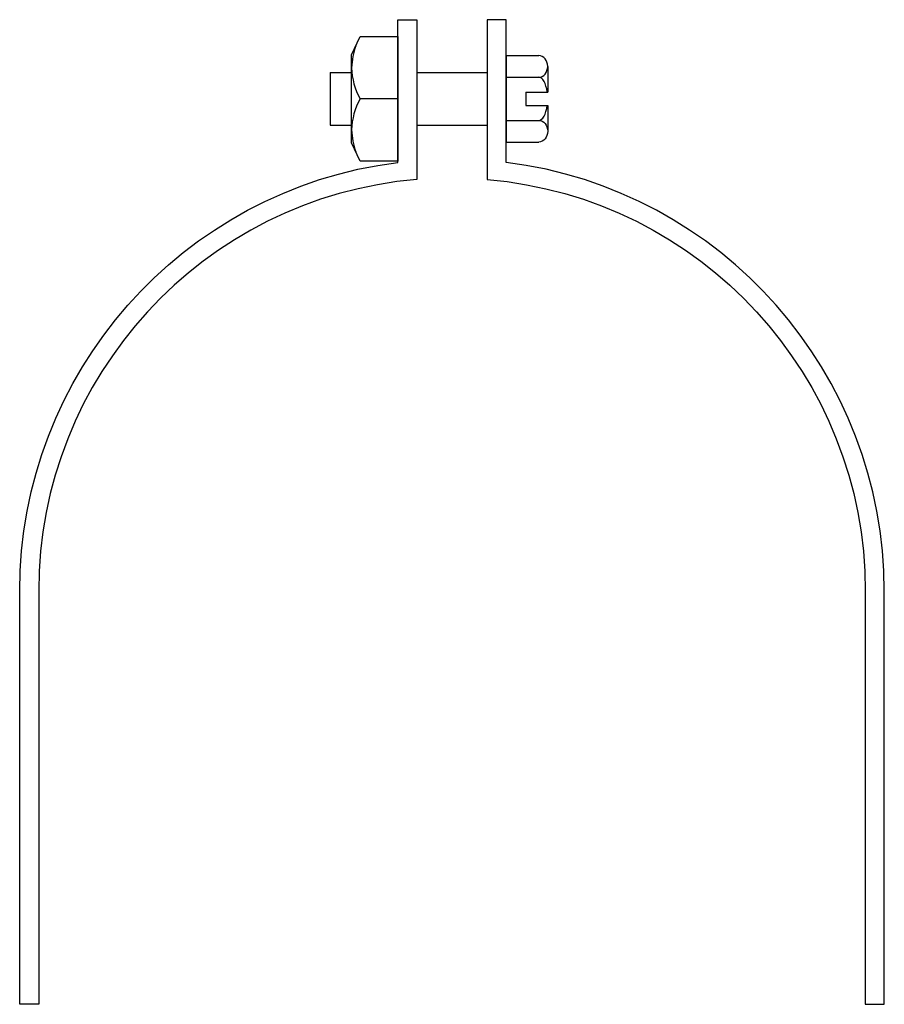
# Model space of a CAD drawing. Extents: x 11 to 205, y 29 to 251.
import ezdxf

# ---------------------------------------------------------------- set-up
doc = ezdxf.new("R2010")
doc.units = 0
doc.header["$MEASUREMENT"] = 0
doc.layers.get('0').update_dxf_attribs({"linetype": 'CONTINUOUS'})

# ---------------------------------------------------------------- blocks, each defined once
blk = doc.blocks.new('AI9-BLK1')
at = {"color": 7}
blk.add_line((5.2, 0), (-3.28, 0), dxfattribs=at)
blk.add_lwpolyline([(-3.28, -14.01), (-5.2, -9.9), (-5.2, 9.9), (-3.28, 14.01), (5.2, 14.01), (5.2, -14.01)], close=True, dxfattribs=at)
blk.add_open_spline([(-4.24, 11.95), (-4.84, 10.37), (-5.16, 8.7), (-5.2, 7), (-5.15, 4.55), (-4.49, 2.14), (-3.28, 0), (-4.49, -2.14), (-5.15, -4.55), (-5.2, -7), (-5.16, -8.7), (-4.84, -10.37), (-4.24, -11.95)], degree=3, knots=[0, 0, 0, 0, 1, 1, 1, 2, 2, 2, 3, 3, 3, 4, 4, 4, 4], dxfattribs=at)

msp = doc.modelspace()

# ---------------------------------------------------------------- linework, layer by layer
at = {"color": 7}
for p, q in [((120.15, 242.51), (120.15, 223.05)), ((120.15, 242.51), (127.52, 242.51)), ((129.5, 240.08), (129.5, 234.27)), ((80.54, 238.72), (85.35, 238.72)), ((80.54, 238.72), (80.54, 226.84)), ((100.03, 238.72), (115.87, 238.72)), ((120.15, 237.64), (127.52, 237.64)), ((124.55, 234.27), (124.55, 231.29)), ((124.55, 234.27), (129.5, 234.27)), ((124.55, 231.29), (129.5, 231.29)), ((129.5, 231.29), (129.5, 225.48)), ((80.54, 226.84), (85.35, 226.84)), ((100.03, 226.84), (115.87, 226.84)), ((120.15, 227.92), (127.52, 227.92)), ((120.15, 223.05), (127.52, 223.05))]:
    msp.add_line(p, q, dxfattribs=at)
for points, knots in [([(95.75, 218.47), (47.09, 212.32), (10.59, 170.93), (10.59, 121.88), (10.59, 121.88), (10.59, 28.8), (10.59, 28.8), (10.59, 28.8), (14.87, 28.8), (14.87, 28.8), (14.87, 28.8), (14.87, 121.88), (14.87, 121.88), (14.87, 170.21), (51.87, 210.5), (100.03, 214.62), (100.03, 214.62), (100.03, 250.6), (100.03, 250.6), (100.03, 250.6), (95.75, 250.6), (95.75, 250.6), (95.75, 250.6), (95.75, 218.47), (95.75, 218.47)], [0, 0, 0, 0, 1, 1, 1, 2, 2, 2, 3, 3, 3, 4, 4, 4, 5, 5, 5, 6, 6, 6, 7, 7, 7, 8, 8, 8, 8]), ([(120.15, 218.47), (168.81, 212.32), (205.31, 170.93), (205.31, 121.88), (205.31, 121.88), (205.31, 28.8), (205.31, 28.8), (205.31, 28.8), (201.03, 28.8), (201.03, 28.8), (201.03, 28.8), (201.03, 121.88), (201.03, 121.88), (201.03, 170.21), (164.03, 210.5), (115.87, 214.62), (115.87, 214.62), (115.87, 250.6), (115.87, 250.6), (115.87, 250.6), (120.15, 250.6), (120.15, 250.6), (120.15, 250.6), (120.15, 218.47), (120.15, 218.47)], [0, 0, 0, 0, 1, 1, 1, 2, 2, 2, 3, 3, 3, 4, 4, 4, 5, 5, 5, 6, 6, 6, 7, 7, 7, 8, 8, 8, 8]), ([(127.52, 237.64), (128.61, 237.64), (129.5, 238.73), (129.5, 240.08), (129.5, 241.42), (128.61, 242.51), (127.52, 242.51)], [0, 0, 0, 0, 1, 1, 1, 2, 2, 2, 2]), ([(127.52, 227.92), (128.61, 227.92), (129.5, 226.83), (129.5, 225.48), (129.5, 224.14), (128.61, 223.05), (127.52, 223.05)], [0, 0, 0, 0, 1, 1, 1, 2, 2, 2, 2])]:
    msp.add_open_spline(points, degree=3, knots=knots, dxfattribs=at)
for points in [[(129.4, 234.27), (129.14, 236.28), (128.38, 237.64), (127.52, 237.64)], [(127.52, 227.92), (128.38, 227.92), (129.14, 229.28), (129.4, 231.29)]]:
    msp.add_open_spline(points, degree=3, dxfattribs=at)

# ---------------------------------------------------------------- block references
msp.add_blockref('AI9-BLK1', (90.55, 232.78), dxfattribs=at)

doc.saveas('drawing.dxf')
